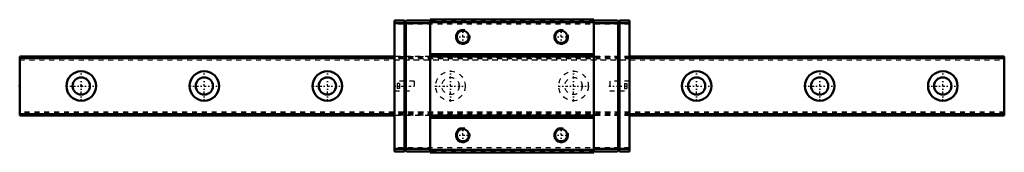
# Model space of a CAD drawing. Header units: millimetres. Extents: x -13 to 188, y -14 to 14.
import ezdxf

# ---------------------------------------------------------------- set-up
doc = ezdxf.new("R2010")
doc.units = ezdxf.units.MM
doc.linetypes.add('Center', pattern=[1.5, 0.45, -0.5, 0.05, -0.5])
doc.linetypes.add('Dashed', pattern=[2, 1, -1])
for name, color, linetype, lineweight in [('2d ConnectionPoints', 7, 'Continuous', 50), ('AM_0', 7, 'Continuous', 50), ('AM_5', 3, 'Continuous', 25), ('AM_7', 7, 'Center', 25), ('AM_9', 6, 'Dashed', 25)]:
    doc.layers.add(name, color=color, linetype=linetype, lineweight=lineweight)

# ---------------------------------------------------------------- blocks, each defined once
blk = doc.blocks.new('1_RSX12NMUU1_Slider_0_in_RSX12NMUU200LMG1250W76150001_4')
at = {"layer": 'AM_0'}
for p, q in [((63.65, 13.3), (63.65, -13.3)), ((63.65, 13.3), (65.65, 13.3)), ((63.65, 12.8), (65.65, 12.8)), ((66.05, 13.3), (65.65, 12.9)), ((65.65, -13.3), (65.65, 13.3)), ((65.75, 13), (65.95, 12.8)), ((65.95, 12.8), (65.95, -12.8)), ((65.95, 12.8), (70.85, 12.8)), ((66.05, 13.3), (70.85, 13.3)), ((70.85, 13.5), (70.85, -13.5)), ((104.15, 13.5), (70.85, 13.5)), ((104.15, 13), (70.85, 13)), ((104.15, 13.5), (104.15, -13.5)), ((108.95, 13.3), (104.15, 13.3)), ((109.05, 12.8), (104.15, 12.8)), ((109.35, 12.9), (108.95, 13.3)), ((109.25, 13), (109.05, 12.8)), ((109.05, 12.8), (109.05, -12.8)), ((111.35, 13.3), (109.35, 13.3)), ((109.35, -13.3), (109.35, 13.3)), ((111.35, 12.8), (109.35, 12.8)), ((111.35, 13.3), (111.35, -13.3)), ((104.15, 6.5), (70.85, 6.5)), ((104.15, 6), (70.85, 6)), ((104.15, -6), (70.85, -6)), ((104.15, -6.5), (70.85, -6.5)), ((63.65, -12.8), (65.65, -12.8)), ((63.65, -13.3), (65.65, -13.3)), ((65.65, -12.9), (66.05, -13.3)), ((65.95, -12.8), (65.75, -13)), ((65.95, -12.8), (70.85, -12.8)), ((66.05, -13.3), (70.85, -13.3)), ((104.15, -13), (70.85, -13)), ((104.15, -13.5), (70.85, -13.5)), ((109.05, -12.8), (104.15, -12.8)), ((108.95, -13.3), (104.15, -13.3)), ((108.95, -13.3), (109.35, -12.9)), ((109.05, -12.8), (109.25, -13)), ((111.35, -12.8), (109.35, -12.8)), ((111.35, -13.3), (109.35, -13.3))]:
    blk.add_line(p, q, dxfattribs=at)
for centre in [(77.5, 10), (97.5, 10), (77.5, -10), (97.5, -10)]:
    blk.add_circle(centre, 1.23, dxfattribs=at)
at = {"layer": 'AM_5'}
for centre in [(77.5, 10), (97.5, 10), (77.5, -10), (97.5, -10)]:
    blk.add_arc(centre, 1.5, 75, 15, dxfattribs=at)
at = {"layer": 'AM_7'}
for p, q in [((75.925, 10), (79.075, 10)), ((77.5, 8.425), (77.5, 11.575)), ((95.925, 10), (99.075, 10)), ((97.5, 8.425), (97.5, 11.575)), ((63.45, 0), (67.85, 0)), ((107.15, 0), (111.55, 0)), ((75.925, -10), (79.075, -10)), ((77.5, -11.575), (77.5, -8.425)), ((95.925, -10), (99.075, -10)), ((97.5, -11.575), (97.5, -8.425))]:
    blk.add_line(p, q, dxfattribs=at)
at = {"layer": 'AM_9'}
for p, q in [((111.35, 12.6), (63.65, 12.6)), ((104.15, 13.3), (70.85, 13.3)), ((70.85, 6), (63.65, 6)), ((111.35, 6), (104.15, 6)), ((111.35, 5.925), (63.65, 5.925)), ((111.35, 5.7), (63.65, 5.7)), ((63.65, 5.3), (111.35, 5.3)), ((67.65, 1), (63.65, 1)), ((64.65, 0.5), (64.15, 0.5)), ((64.15, 0.5), (64.15, -0.5)), ((64.65, 0.5), (64.65, -0.5)), ((67.65, 1), (67.65, -1)), ((107.35, 1), (107.35, -1)), ((111.35, 1), (107.35, 1)), ((110.35, 0.5), (110.35, -0.5)), ((110.35, 0.5), (110.85, 0.5)), ((110.85, 0.5), (110.85, -0.5)), ((63.65, -1), (67.65, -1)), ((64.65, -0.5), (64.15, -0.5)), ((107.35, -1), (111.35, -1)), ((110.35, -0.5), (110.85, -0.5)), ((111.35, -5.3), (63.65, -5.3)), ((111.35, -5.7), (63.65, -5.7)), ((111.35, -5.925), (63.65, -5.925)), ((70.85, -6), (63.65, -6)), ((111.35, -6), (104.15, -6)), ((111.35, -12.6), (63.65, -12.6)), ((104.15, -13.3), (70.85, -13.3))]:
    blk.add_line(p, q, dxfattribs=at)
blk = doc.blocks.new('2_RSX12M20012_5_Track_0_in_RSX12NMUU200LMG1250W76150001_4')
at = {"layer": 'AM_0'}
for p, q in [((-12.5, 6), (-12.5, -6)), ((63.65, 6), (-12.5, 6)), ((187.5, 6), (111.35, 6)), ((187.5, 6), (187.5, -6)), ((63.65, 5.7), (-12.5, 5.7)), ((187.5, 5.7), (111.35, 5.7)), ((63.65, -5.7), (-12.5, -5.7)), ((63.65, -6), (-12.5, -6)), ((187.5, -5.7), (111.35, -5.7)), ((187.5, -6), (111.35, -6))]:
    blk.add_line(p, q, dxfattribs=at)
for centre, radius in [((0, 0), 3), ((25, 0), 3), ((50, 0), 3), ((125, 0), 3), ((150, 0), 3), ((175, 0), 3), ((0, 0), 1.75), ((25, 0), 1.75), ((50, 0), 1.75), ((125, 0), 1.75), ((150, 0), 1.75), ((175, 0), 1.75)]:
    blk.add_circle(centre, radius, dxfattribs=at)
at = {"layer": 'AM_7'}
for p, q in [((0, -3.15), (0, 3.15)), ((25, -3.15), (25, 3.15)), ((50, -3.15), (50, 3.15)), ((75, -3.15), (75, 3.15)), ((100, -3.15), (100, 3.15)), ((125, -3.15), (125, 3.15)), ((150, -3.15), (150, 3.15)), ((175, -3.15), (175, 3.15)), ((-3.15, 0), (3.15, 0)), ((21.85, 0), (28.15, 0)), ((46.85, 0), (53.15, 0)), ((71.85, 0), (78.15, 0)), ((96.85, 0), (103.15, 0)), ((121.85, 0), (128.15, 0)), ((146.85, 0), (153.15, 0)), ((171.85, 0), (178.15, 0))]:
    blk.add_line(p, q, dxfattribs=at)
at = {"layer": 'AM_9'}
for p, q in [((70.85, 6), (63.65, 6)), ((111.35, 6), (104.15, 6)), ((187.5, 5.925), (-12.5, 5.925)), ((187.5, 5.5), (-12.5, 5.5)), ((-12.5, 5.3), (187.5, 5.3)), ((111.35, 5.7), (63.65, 5.7)), ((187.5, -5.3), (-12.5, -5.3)), ((187.5, -5.5), (-12.5, -5.5)), ((187.5, -5.925), (-12.5, -5.925)), ((111.35, -5.7), (63.65, -5.7)), ((70.85, -6), (63.65, -6)), ((111.35, -6), (104.15, -6))]:
    blk.add_line(p, q, dxfattribs=at)
for centre, radius in [((75, 0), 3), ((100, 0), 3), ((75, 0), 1.75), ((100, 0), 1.75)]:
    blk.add_circle(centre, radius, dxfattribs=at)

msp = doc.modelspace()

# ---------------------------------------------------------------- linework, layer by layer
at = {"layer": '2d ConnectionPoints'}
for p in [(-12.5, 0), (0, 0), (0, 0)]:
    msp.add_point(p, dxfattribs=at)

# ---------------------------------------------------------------- block references
for name in ['1_RSX12NMUU1_Slider_0_in_RSX12NMUU200LMG1250W76150001_4', '2_RSX12M20012_5_Track_0_in_RSX12NMUU200LMG1250W76150001_4']:
    msp.add_blockref(name, (0, 0))

doc.saveas('drawing.dxf')
